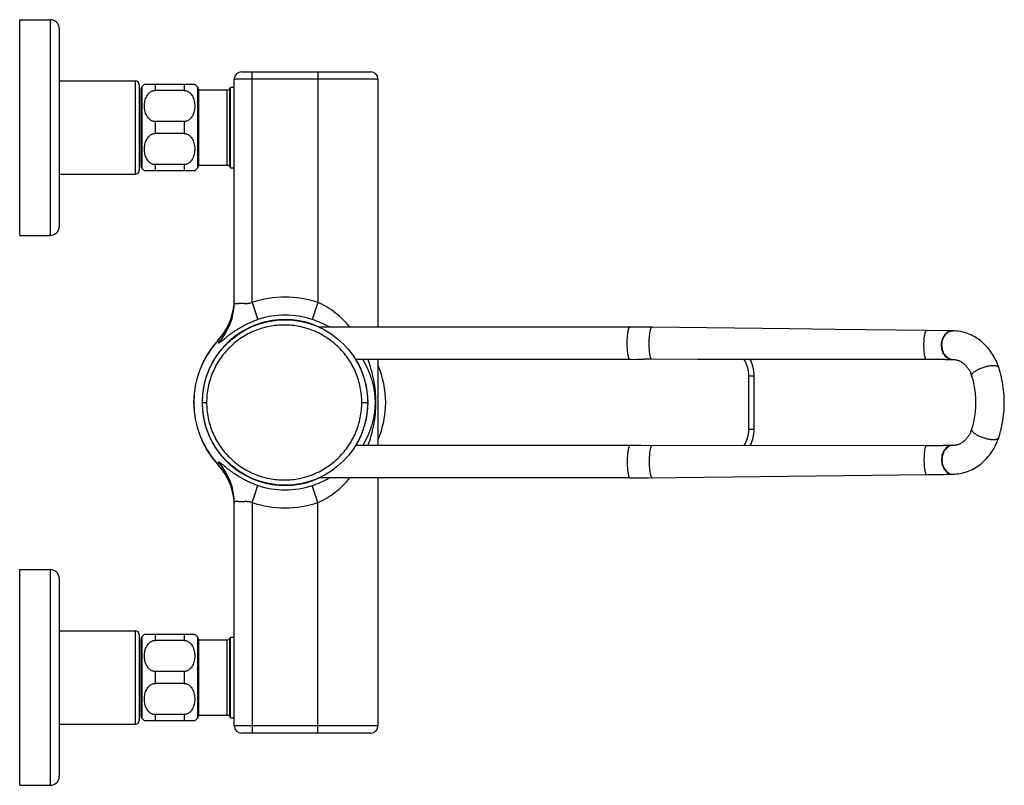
# Model space of a CAD drawing. Header units: millimetres. Extents: x 65 to 679, y 63 to 499.
# Tile 7 of 8: x 405 to 679, y 63 to 276. Entities that reach past the tile are written whole.
import ezdxf

# ---------------------------------------------------------------- set-up
doc = ezdxf.new("R2010")
doc.units = ezdxf.units.MM
doc.header["$LTSCALE"] = 46.255
doc.layers.get('0').update_dxf_attribs({"linetype": 'CONTINUOUS'})

msp = doc.modelspace()

# ---------------------------------------------------------------- linework, layer by layer
at = {"color": 7, "linetype": 'CONTINUOUS'}
for p, q in [((404.94, 215.9), (404.94, 275.9)), ((404.94, 275.9), (413.44, 275.9)), ((415.94, 273.4), (415.94, 218.4)), ((466.64, 261.4), (502.59, 261.4)), ((415.94, 258.9), (437.14, 258.9)), ((438.14, 257.9), (438.14, 233.9)), ((453.64, 257.9), (439.64, 257.9)), ((464.64, 197.45), (464.64, 259.4)), ((504.59, 259.4), (504.59, 190.4)), ((438.64, 256.54), (438.64, 235.25)), ((450.64, 256.23), (442.64, 256.23)), ((454.64, 256.54), (454.64, 235.25)), ((454.64, 256.38), (462.67, 256.38)), ((463.37, 256.78), (463.58, 257.15)), ((463.58, 234.65), (463.58, 257.15)), ((463.58, 257.15), (464.64, 257.15)), ((450.64, 247.57), (442.64, 247.57)), ((450.64, 244.23), (442.64, 244.23)), ((450.64, 235.57), (442.64, 235.57)), ((415.94, 232.9), (437.14, 232.9)), ((439.64, 233.9), (453.64, 233.9)), ((454.64, 235.42), (462.67, 235.42)), ((463.37, 235.02), (463.58, 234.65)), ((463.58, 234.65), (464.64, 234.65)), ((404.94, 215.9), (413.44, 215.9)), ((574.7, 190.4), (488.12, 190.4)), ((576.73, 190.38), (574.71, 190.4)), ((578.82, 190.37), (576.73, 190.38)), ((580.84, 190.35), (578.82, 190.37)), ((580.84, 190.35), (580.84, 190.35)), ((657.21, 189.44), (631.77, 189.75)), ((657.2, 189.44), (657.21, 189.44)), ((662.76, 189.38), (657.21, 189.44)), ((663.84, 189.36), (662.76, 189.38)), ((664.61, 189.34), (663.84, 189.36)), ((574.7, 181.4), (498.36, 181.4)), ((504.59, 181.4), (504.59, 157.4)), ((574.71, 181.4), (576.71, 181.41)), ((576.71, 181.41), (578.78, 181.41)), ((580.79, 181.41), (578.78, 181.41)), ((657.16, 181.35), (580.79, 181.41)), ((644.43, 181.36), (618.97, 181.38)), ((657.16, 181.35), (644.43, 181.36)), ((662.33, 181.34), (661.43, 181.34)), ((662.33, 181.34), (663.78, 181.35)), ((663.78, 181.35), (664.58, 181.35)), ((677.26, 179.15), (677.26, 179.15)), ((609.24, 161.94), (609.24, 176.86)), ((669.74, 176.74), (669.74, 176.74)), ((669.74, 162.05), (669.74, 162.05)), ((677.26, 159.65), (677.26, 159.65)), ((574.7, 157.4), (498.36, 157.4)), ((579.81, 157.38), (577.74, 157.39)), ((657.16, 157.44), (579.81, 157.38)), ((663.43, 157.45), (661.82, 157.45)), ((664.57, 157.44), (663.43, 157.45)), ((574.7, 148.4), (488.12, 148.4)), ((504.59, 148.4), (504.59, 79.4)), ((577.77, 148.42), (579.85, 148.44)), ((579.85, 148.44), (657.63, 149.36)), ((580.84, 148.45), (580.84, 148.45)), ((657.2, 149.35), (657.21, 149.35)), ((661.99, 149.41), (662.76, 149.42)), ((662.76, 149.42), (663.84, 149.44)), ((663.84, 149.44), (664.61, 149.45)), ((464.64, 79.4), (464.64, 141.34)), ((404.94, 62.9), (404.94, 122.9)), ((404.94, 122.9), (413.44, 122.9)), ((415.94, 120.4), (415.94, 65.4)), ((415.94, 105.9), (437.14, 105.9)), ((438.14, 104.9), (438.14, 80.9)), ((453.64, 104.9), (439.64, 104.9)), ((463.37, 103.78), (463.58, 104.15)), ((463.58, 81.65), (463.58, 104.15)), ((463.58, 104.15), (464.64, 104.15)), ((438.64, 103.54), (438.64, 82.25)), ((450.64, 103.23), (442.64, 103.23)), ((454.64, 103.54), (454.64, 82.25)), ((454.64, 103.38), (462.67, 103.38)), ((450.64, 94.57), (442.64, 94.57)), ((450.64, 91.23), (442.64, 91.23)), ((450.64, 82.57), (442.64, 82.57)), ((454.64, 82.42), (462.67, 82.42)), ((415.94, 79.9), (437.14, 79.9)), ((439.64, 80.9), (453.64, 80.9)), ((463.37, 82.02), (463.58, 81.65)), ((463.58, 81.65), (464.64, 81.65)), ((502.59, 77.4), (466.64, 77.4)), ((404.94, 62.9), (413.44, 62.9))]:
    msp.add_line(p, q, dxfattribs=at)
at = {"color": 9, "linetype": 'CONTINUOUS'}
for p, q in [((413.44, 275.9), (413.44, 215.9)), ((469.64, 197.24), (469.64, 261.4)), ((487.84, 261.4), (487.84, 197.24)), ((437.14, 232.9), (437.14, 258.9)), ((442.64, 257.9), (442.64, 256.23)), ((450.64, 257.9), (450.64, 256.23)), ((464.64, 259.4), (504.59, 259.4)), ((438.89, 257.2), (438.89, 234.59)), ((454.39, 257.2), (454.39, 234.59)), ((462.67, 235.42), (462.67, 256.38)), ((463.37, 235.02), (463.37, 256.78)), ((442.64, 247.57), (442.64, 244.23)), ((450.64, 247.57), (450.64, 244.23)), ((442.64, 235.57), (442.64, 233.9)), ((450.64, 235.57), (450.64, 233.9)), ((469.64, 197.24), (471.19, 192.49)), ((469.64, 197.24), (471.13, 192.66)), ((487.84, 197.24), (486.28, 192.49)), ((664.42, 189.35), (664.47, 189.35)), ((664.56, 189.34), (664.61, 189.34)), ((460.06, 186.61), (460.07, 186.65)), ((607.74, 176.86), (609.24, 176.86)), ((607.74, 161.94), (607.74, 176.86)), ((455.74, 169.4), (456.92, 169.4)), ((500.1, 169.4), (501.74, 169.4)), ((607.74, 161.94), (609.24, 161.94)), ((460.07, 152.14), (460.06, 152.19)), ((664.42, 149.45), (664.47, 149.45)), ((664.56, 149.45), (664.61, 149.45)), ((469.64, 141.56), (471.19, 146.3)), ((470.64, 144.64), (471.13, 146.14)), ((471.13, 146.14), (471.18, 146.28)), ((471.18, 146.28), (471.19, 146.3)), ((487.84, 141.56), (486.28, 146.3)), ((469.97, 142.58), (470.51, 144.23)), ((470.51, 144.23), (470.64, 144.64)), ((469.64, 141.56), (469.64, 77.4)), ((487.84, 77.4), (487.84, 141.56)), ((413.44, 122.9), (413.44, 62.9)), ((437.14, 79.9), (437.14, 105.9)), ((438.89, 104.2), (438.89, 81.59)), ((442.64, 104.9), (442.64, 103.23)), ((450.64, 104.9), (450.64, 103.23)), ((454.39, 104.2), (454.39, 81.59)), ((462.67, 82.42), (462.67, 103.38)), ((463.37, 82.02), (463.37, 103.78)), ((442.64, 94.57), (442.64, 91.23)), ((450.64, 94.57), (450.64, 91.23)), ((442.64, 82.57), (442.64, 80.9)), ((450.64, 82.57), (450.64, 80.9)), ((504.59, 79.4), (464.64, 79.4))]:
    msp.add_line(p, q, dxfattribs=at)
msp.add_lwpolyline([(471.15, 192.6), (471.18, 192.51), (471.19, 192.49)], dxfattribs=at)
at = {"color": 7, "linetype": 'CONTINUOUS'}
for points in [[(631.77, 189.75), (619.03, 189.9), (580.84, 190.35)], [(677.26, 179.15), (677.1, 179.6), (676.91, 180.1), (676.72, 180.58), (676.51, 181.05), (676.28, 181.51), (676.05, 181.95), (675.81, 182.39), (675.55, 182.81), (675.28, 183.23), (674.99, 183.64), (674.69, 184.04), (674.38, 184.43), (674.05, 184.82), (673.7, 185.2), (673.34, 185.56), (672.96, 185.92), (672.57, 186.27), (672.16, 186.6), (671.74, 186.91), (671.31, 187.21), (670.87, 187.49), (670.43, 187.75), (669.97, 187.99), (669.51, 188.21), (669.04, 188.41), (668.56, 188.6), (668.08, 188.76), (667.59, 188.91), (667.09, 189.03), (666.59, 189.14), (666.08, 189.22), (665.57, 189.28), (665.06, 189.33), (664.61, 189.34)], [(618.97, 181.38), (593.51, 181.4), (580.79, 181.41)], [(664.58, 181.35), (664.81, 181.34), (665.05, 181.32), (665.28, 181.29), (665.51, 181.25), (665.73, 181.19), (665.95, 181.12), (666.16, 181.04), (666.36, 180.96), (666.56, 180.86), (666.75, 180.76), (666.93, 180.65), (667.1, 180.54), (667.27, 180.42), (667.44, 180.29), (667.61, 180.15), (667.77, 180), (667.93, 179.85), (668.09, 179.69), (668.24, 179.52), (668.38, 179.35), (668.52, 179.17), (668.65, 178.99), (668.78, 178.81), (668.89, 178.63), (669, 178.45), (669.11, 178.26), (669.2, 178.08), (669.3, 177.89), (669.38, 177.71), (669.47, 177.51), (669.54, 177.32), (669.62, 177.12), (669.69, 176.92), (669.74, 176.74)], [(677.26, 159.65), (677.46, 160.28), (677.66, 160.98), (677.85, 161.68), (678.02, 162.38), (678.17, 163.08), (678.31, 163.78), (678.43, 164.48), (678.53, 165.18), (678.62, 165.88), (678.69, 166.58), (678.75, 167.29), (678.79, 167.99), (678.81, 168.69), (678.82, 169.4), (678.81, 170.1), (678.79, 170.8), (678.75, 171.5), (678.69, 172.21), (678.62, 172.91), (678.53, 173.61), (678.43, 174.31), (678.31, 175.01), (678.17, 175.72), (678.02, 176.42), (677.85, 177.11), (677.66, 177.81), (677.46, 178.51), (677.26, 179.15)], [(669.74, 176.74), (669.88, 176.29), (670.02, 175.78), (670.15, 175.27), (670.27, 174.75), (670.37, 174.23), (670.47, 173.7), (670.55, 173.17), (670.62, 172.64), (670.68, 172.1), (670.73, 171.56), (670.77, 171.02), (670.8, 170.48), (670.82, 169.94), (670.82, 169.39), (670.82, 168.85), (670.8, 168.31), (670.77, 167.77), (670.73, 167.23), (670.68, 166.69), (670.62, 166.15), (670.55, 165.62), (670.47, 165.09), (670.37, 164.56), (670.27, 164.04), (670.15, 163.52), (670.02, 163.01), (669.88, 162.5), (669.74, 162.05)], [(669.74, 162.05), (669.69, 161.87), (669.62, 161.67), (669.54, 161.47), (669.46, 161.28), (669.38, 161.09), (669.3, 160.9), (669.2, 160.71), (669.11, 160.53), (669, 160.35), (668.89, 160.16), (668.78, 159.98), (668.65, 159.8), (668.52, 159.63), (668.38, 159.45), (668.24, 159.28), (668.09, 159.11), (667.93, 158.95), (667.77, 158.79), (667.61, 158.65), (667.44, 158.51), (667.27, 158.38), (667.1, 158.26), (666.93, 158.14), (666.75, 158.04), (666.56, 157.93), (666.36, 157.84), (666.16, 157.75), (665.94, 157.67), (665.73, 157.61), (665.5, 157.55), (665.28, 157.5), (665.04, 157.47), (664.81, 157.45), (664.57, 157.44)], [(664.61, 149.45), (665.05, 149.47), (665.56, 149.51), (666.07, 149.57), (666.58, 149.65), (667.08, 149.76), (667.58, 149.88), (668.07, 150.03), (668.56, 150.19), (669.03, 150.38), (669.5, 150.58), (669.97, 150.8), (670.42, 151.04), (670.86, 151.3), (671.3, 151.58), (671.73, 151.88), (672.15, 152.19), (672.56, 152.52), (672.95, 152.87), (673.33, 153.22), (673.7, 153.59), (674.04, 153.97), (674.37, 154.36), (674.69, 154.75), (674.99, 155.15), (675.28, 155.56), (675.55, 155.98), (675.8, 156.41), (676.05, 156.84), (676.28, 157.28), (676.5, 157.74), (676.71, 158.21), (676.91, 158.69), (677.1, 159.19), (677.26, 159.65)], [(577.74, 157.39), (575.68, 157.39), (574.71, 157.4)], [(574.71, 148.4), (575.68, 148.4), (577.77, 148.42)], [(657.63, 149.36), (659.01, 149.37), (659.46, 149.38), (661.99, 149.41)]]:
    msp.add_lwpolyline(points, dxfattribs=at)
msp.add_circle((478.74, 169.4), 23, dxfattribs=at)
for centre, radius, start, end in [((413.44, 273.4), 2.5, 0, 90), ((466.64, 259.4), 2, 90, 180), ((502.59, 259.4), 2, 0, 90), ((437.14, 257.9), 1, 0, 90), ((442.64, 253.9), 5, 126.8699, 138.5904), ((450.64, 253.9), 5, 41.4096, 53.1301), ((439.64, 256.54), 1, 138.5904, 180), ((453.64, 256.54), 1, 0, 41.4096), ((462.67, 257.18), 0.8, 270, 330), ((437.14, 233.9), 1, 270, 360), ((439.64, 235.25), 1, 180, 221.4096), ((442.64, 237.9), 5, 221.4096, 233.1301), ((450.64, 237.9), 5, 306.8699, 318.5904), ((453.64, 235.25), 1, 318.5904, 360), ((462.67, 234.62), 0.8, 30, 90), ((413.44, 218.4), 2.5, 270, 360), ((447.44, 198.32), 17.2, 317.2563, 359.7496), ((478.74, 169.4), 25.42, 137.2563, 222.7437), ((599.24, 176.86), 10, 0, 26.9256), ((599.24, 161.94), 10, 333.0496, 360), ((447.44, 140.47), 17.2, 0.2504, 42.7437), ((413.44, 120.4), 2.5, 0, 90), ((437.14, 104.9), 1, 0, 90), ((439.64, 103.54), 1, 138.5904, 180), ((442.64, 100.9), 5, 126.8699, 138.5904), ((450.64, 100.9), 5, 41.4096, 53.1301), ((453.64, 103.54), 1, 0, 41.4096), ((462.67, 104.18), 0.8, 270, 330), ((439.64, 82.25), 1, 180, 221.4096), ((453.64, 82.25), 1, 318.5904, 360), ((462.67, 81.62), 0.8, 30, 90), ((437.14, 80.9), 1, 270, 360), ((442.64, 84.9), 5, 221.4096, 233.1301), ((450.64, 84.9), 5, 306.8699, 318.5904), ((466.64, 79.4), 2, 180, 270), ((502.59, 79.4), 2, 270, 360), ((413.44, 65.4), 2.5, 270, 360)]:
    msp.add_arc(centre, radius, start, end, dxfattribs=at)
at = {"color": 9, "linetype": 'CONTINUOUS'}
for centre, radius, start, end in [((447.51, 198.25), 17.12, 317.1425, 357.3131), ((447.52, 197.45), 17.12, 317.9369, 359.9865), ((447.53, 198.25), 17.1, 357.3258, 359.9994), ((478.74, 169.4), 29.29, 71.9, 108.1), ((478.74, 169.4), 23.07, 65.5301, 294.4699), ((478.74, 169.4), 24.3, 71.9, 108.1), ((478.17, 167.65), 26.14, 60.5081, 71.9126), ((664.56, 187.04), 2.31, 90.0016, 92.0947), ((478.74, 169.4), 25.39, 137.3306, 222.6694), ((581.97, 217.96), 125.88, 194.4226, 194.7148), ((478.74, 169.4), 23.07, 328.6589, 31.3411), ((599.24, 176.86), 8.5, 0, 32.1961), ((664.53, 183.68), 2.33, 266.2087, 267.0562), ((664.53, 183.67), 2.32, 267.0535, 269.9967), ((480.24, 169.4), 26.5, 336.7776, 23.2224), ((599.24, 161.94), 8.5, 327.774, 360), ((664.53, 155.11), 2.33, 92.9783, 93.7918), ((664.53, 155.13), 2.32, 90.0033, 92.981), ((582.18, 120.78), 126.09, 165.2855, 165.5772), ((447.51, 140.54), 17.12, 2.6869, 42.8575), ((447.52, 141.34), 17.12, 0.0135, 42.0631), ((478.17, 171.15), 26.14, 288.0874, 299.4917), ((664.56, 151.76), 2.31, 267.8714, 269.9984), ((478.74, 169.4), 24.3, 251.9, 288.1), ((447.53, 140.55), 17.1, 0.0006, 2.6742), ((478.74, 169.4), 29.29, 251.9, 288.1)]:
    msp.add_arc(centre, radius, start, end, dxfattribs=at)
at = {"color": 7, "linetype": 'CONTINUOUS'}
for points, knots in [([(442.64, 247.57), (442.5, 247.57), (442.24, 247.59), (441.73, 247.73), (441.17, 248.05), (440.64, 248.58), (440.11, 249.38), (439.73, 250.5), (439.59, 251.9), (439.73, 253.29), (440.11, 254.41), (440.64, 255.22), (441.17, 255.75), (441.73, 256.07), (442.24, 256.2), (442.5, 256.23), (442.64, 256.23)], [0, 0, 0, 0, 0.034336, 0.068335, 0.134388, 0.198097, 0.260055, 0.380759, 0.5, 0.619241, 0.739945, 0.801903, 0.865612, 0.931665, 0.965664, 1, 1, 1, 1]), ([(450.64, 256.23), (450.77, 256.23), (451.03, 256.2), (451.54, 256.07), (452.1, 255.75), (452.63, 255.22), (453.16, 254.41), (453.54, 253.29), (453.68, 251.9), (453.54, 250.5), (453.16, 249.38), (452.63, 248.58), (452.1, 248.05), (451.54, 247.73), (451.03, 247.59), (450.77, 247.57), (450.64, 247.57)], [0, 0, 0, 0, 0.034336, 0.068335, 0.134388, 0.198097, 0.260055, 0.380759, 0.5, 0.619241, 0.739945, 0.801903, 0.865612, 0.931665, 0.965664, 1, 1, 1, 1]), ([(442.64, 235.57), (442.5, 235.57), (442.24, 235.59), (441.73, 235.73), (441.17, 236.05), (440.64, 236.58), (440.11, 237.38), (439.73, 238.5), (439.59, 239.9), (439.73, 241.29), (440.11, 242.41), (440.64, 243.22), (441.17, 243.75), (441.73, 244.07), (442.24, 244.2), (442.5, 244.23), (442.64, 244.23)], [0, 0, 0, 0, 0.034336, 0.068335, 0.134387, 0.198097, 0.260054, 0.380759, 0.5, 0.619241, 0.739946, 0.801903, 0.865612, 0.931665, 0.965664, 1, 1, 1, 1]), ([(450.64, 244.23), (450.77, 244.23), (451.03, 244.2), (451.54, 244.07), (452.1, 243.75), (452.63, 243.22), (453.16, 242.41), (453.54, 241.29), (453.68, 239.9), (453.54, 238.5), (453.16, 237.38), (452.63, 236.58), (452.1, 236.05), (451.54, 235.73), (451.03, 235.59), (450.77, 235.57), (450.64, 235.57)], [0, 0, 0, 0, 0.034336, 0.068335, 0.134388, 0.198097, 0.260055, 0.380759, 0.5, 0.619241, 0.739945, 0.801903, 0.865612, 0.931665, 0.965664, 1, 1, 1, 1]), ([(661.43, 181.34), (661.09, 181.34), (659.67, 181.35), (658.24, 181.35), (657.16, 181.35)], [0, 0, 0, 0, 0.235694, 1, 1, 1, 1]), ([(657.16, 157.44), (657.57, 157.44), (659.12, 157.45), (660.67, 157.45), (661.82, 157.45)], [0, 0, 0, 0, 0.264022, 1, 1, 1, 1]), ([(442.64, 94.57), (442.5, 94.57), (442.24, 94.59), (441.73, 94.73), (441.17, 95.05), (440.64, 95.58), (440.11, 96.38), (439.73, 97.5), (439.59, 98.9), (439.73, 100.29), (440.11, 101.41), (440.64, 102.22), (441.17, 102.75), (441.73, 103.07), (442.24, 103.2), (442.5, 103.23), (442.64, 103.23)], [0, 0, 0, 0, 0.034336, 0.068335, 0.134388, 0.198097, 0.260055, 0.380759, 0.5, 0.619241, 0.739945, 0.801903, 0.865612, 0.931665, 0.965664, 1, 1, 1, 1]), ([(450.64, 103.23), (450.77, 103.23), (451.03, 103.2), (451.54, 103.07), (452.1, 102.75), (452.63, 102.22), (453.16, 101.41), (453.54, 100.29), (453.68, 98.9), (453.54, 97.5), (453.16, 96.38), (452.63, 95.58), (452.1, 95.05), (451.54, 94.73), (451.03, 94.59), (450.77, 94.57), (450.64, 94.57)], [0, 0, 0, 0, 0.034336, 0.068335, 0.134388, 0.198097, 0.260055, 0.380759, 0.5, 0.619241, 0.739945, 0.801903, 0.865612, 0.931665, 0.965664, 1, 1, 1, 1]), ([(442.64, 82.57), (442.5, 82.57), (442.24, 82.59), (441.73, 82.73), (441.17, 83.05), (440.64, 83.58), (440.11, 84.38), (439.73, 85.5), (439.59, 86.9), (439.73, 88.29), (440.11, 89.41), (440.64, 90.22), (441.17, 90.75), (441.73, 91.07), (442.24, 91.2), (442.5, 91.23), (442.64, 91.23)], [0, 0, 0, 0, 0.034336, 0.068335, 0.134387, 0.198097, 0.260054, 0.380759, 0.5, 0.619241, 0.739946, 0.801903, 0.865612, 0.931665, 0.965664, 1, 1, 1, 1]), ([(450.64, 91.23), (450.77, 91.23), (451.03, 91.2), (451.54, 91.07), (452.1, 90.75), (452.63, 90.22), (453.16, 89.41), (453.54, 88.29), (453.68, 86.9), (453.54, 85.5), (453.16, 84.38), (452.63, 83.58), (452.1, 83.05), (451.54, 82.73), (451.03, 82.59), (450.77, 82.57), (450.64, 82.57)], [0, 0, 0, 0, 0.034336, 0.068335, 0.134388, 0.198097, 0.260055, 0.380759, 0.5, 0.619241, 0.739945, 0.801903, 0.865612, 0.931665, 0.965664, 1, 1, 1, 1])]:
    msp.add_open_spline(points, degree=3, knots=knots, dxfattribs=at)
at = {"color": 9, "linetype": 'CONTINUOUS'}
for points, knots in [([(469.64, 197.24), (469.5, 197.15), (469.26, 197.04), (468.94, 196.96), (468.7, 196.93), (468.45, 196.91), (468.21, 196.89), (467.97, 196.89), (467.74, 196.89), (467.51, 196.89), (467.28, 196.91), (467.07, 196.92), (466.85, 196.92), (466.65, 196.92), (466.45, 196.92), (466.26, 196.92), (466.08, 196.91), (465.91, 196.9), (465.75, 196.88), (465.6, 196.86), (465.41, 196.85), (465.25, 196.83), (465.09, 196.83), (464.99, 196.84), (464.9, 196.85), (464.82, 196.9), (464.77, 196.96), (464.74, 197.01), (464.72, 197.06), (464.7, 197.1), (464.68, 197.13), (464.67, 197.16), (464.67, 197.18), (464.66, 197.21), (464.65, 197.25), (464.65, 197.3), (464.64, 197.36), (464.64, 197.41), (464.64, 197.44), (464.64, 197.45)], [0, 0, 0, 0, 0.091244, 0.136739, 0.181904, 0.226655, 0.270843, 0.314381, 0.357154, 0.399058, 0.440003, 0.479845, 0.5185, 0.555891, 0.591901, 0.626446, 0.659463, 0.690889, 0.720635, 0.748573, 0.774654, 0.820992, 0.841062, 0.859115, 0.875329, 0.890832, 0.907608, 0.917087, 0.926352, 0.934621, 0.942735, 0.946888, 0.950901, 0.955141, 0.960675, 0.973339, 0.983603, 0.991691, 1, 1, 1, 1]), ([(496.74, 190.4), (496.16, 191.11), (494.92, 192.48), (492.81, 194.35), (490.45, 195.98), (488.73, 196.86), (487.84, 197.24)], [0, 0, 0, 0, 0.242156, 0.489846, 0.742996, 1, 1, 1, 1]), ([(460.23, 185.99), (460.23, 185.98), (460.23, 185.97), (460.25, 185.96), (460.27, 185.96), (460.3, 185.96), (460.36, 185.98), (460.44, 186.02), (460.54, 186.09), (460.66, 186.17), (460.79, 186.27), (460.95, 186.39), (461.13, 186.53), (461.41, 186.76), (461.81, 187.09), (462.37, 187.54), (463.04, 188.06), (463.81, 188.63), (464.69, 189.25), (465.66, 189.87), (466.7, 190.49), (467.78, 191.07), (468.89, 191.6), (470.03, 192.09), (470.8, 192.37), (471.19, 192.49)], [0, 0, 0, 0, 0.001365, 0.002629, 0.00408, 0.005922, 0.011025, 0.018066, 0.027137, 0.038341, 0.05172, 0.067253, 0.084872, 0.104572, 0.150584, 0.206317, 0.271923, 0.347223, 0.431125, 0.521881, 0.616661, 0.712958, 0.808966, 0.904175, 1, 1, 1, 1]), ([(500.1, 169.4), (500.1, 170.81), (499.89, 172.94), (499.19, 175.69), (498.47, 177.69), (497.56, 179.61), (496.46, 181.43), (495.19, 183.13), (493.76, 184.69), (492.19, 186.11), (489.93, 187.78), (487.43, 189.11), (484.79, 190.05), (482.07, 190.73), (478.56, 191.09), (474.36, 190.69), (470.3, 189.48), (467.17, 187.83), (464.9, 186.17), (462.79, 184.28), (460.51, 181.55), (458.81, 178.41), (457.84, 175.73), (457.14, 172.97), (456.92, 170.82), (456.92, 169.4)], [0, 0, 0, 0, 0.062728, 0.094112, 0.125477, 0.156817, 0.188126, 0.219402, 0.250642, 0.281846, 0.313014, 0.375177, 0.406255, 0.437311, 0.499323, 0.561345, 0.623446, 0.685695, 0.716927, 0.748213, 0.810875, 0.873747, 0.90529, 0.936866, 1, 1, 1, 1]), ([(574.7, 181.4), (574.68, 181.4), (574.63, 181.41), (574.59, 181.45), (574.53, 181.5), (574.48, 181.57), (574.44, 181.66), (574.4, 181.74), (574.37, 181.83), (574.33, 181.93), (574.3, 182.04), (574.27, 182.16), (574.24, 182.29), (574.19, 182.47), (574.15, 182.73), (574.09, 183.05), (574.06, 183.41), (574.01, 183.78), (573.98, 184.18), (573.95, 184.6), (573.94, 185.02), (573.92, 185.46), (573.93, 185.9), (573.92, 186.34), (573.94, 186.77), (573.95, 187.2), (573.98, 187.61), (574.01, 188.01), (574.06, 188.39), (574.09, 188.74), (574.15, 189.07), (574.19, 189.32), (574.24, 189.51), (574.27, 189.64), (574.3, 189.75), (574.33, 189.86), (574.37, 189.96), (574.4, 190.05), (574.44, 190.13), (574.48, 190.22), (574.53, 190.29), (574.59, 190.35), (574.63, 190.39), (574.68, 190.4), (574.7, 190.4)], [0, 0, 0, 0, 0.008838, 0.013684, 0.019268, 0.033415, 0.041696, 0.050937, 0.06127, 0.072548, 0.084661, 0.097703, 0.111737, 0.126645, 0.158834, 0.19427, 0.232426, 0.273141, 0.315897, 0.360417, 0.406202, 0.452886, 0.499998, 0.54711, 0.593795, 0.639579, 0.6841, 0.726856, 0.767571, 0.805726, 0.841163, 0.873351, 0.88826, 0.902294, 0.915336, 0.927447, 0.938727, 0.949061, 0.9583, 0.966579, 0.980731, 0.986312, 0.991156, 1, 1, 1, 1]), ([(580.79, 181.41), (580.76, 181.41), (580.7, 181.43), (580.63, 181.5), (580.55, 181.61), (580.48, 181.76), (580.42, 181.95), (580.36, 182.17), (580.3, 182.44), (580.22, 182.85), (580.15, 183.43), (580.08, 184.19), (580.04, 185.02), (580.03, 185.88), (580.05, 186.74), (580.1, 187.57), (580.18, 188.33), (580.26, 188.91), (580.34, 189.32), (580.4, 189.58), (580.47, 189.81), (580.54, 190), (580.61, 190.14), (580.68, 190.25), (580.76, 190.33), (580.82, 190.35), (580.84, 190.35)], [0, 0, 0, 0, 0.008499, 0.019145, 0.03305, 0.050659, 0.072116, 0.09735, 0.126193, 0.158421, 0.231956, 0.315434, 0.405728, 0.499564, 0.593419, 0.683772, 0.767343, 0.841003, 0.873304, 0.902226, 0.927542, 0.949085, 0.966778, 0.980763, 0.991474, 1, 1, 1, 1]), ([(657.16, 181.35), (657.13, 181.35), (657.08, 181.37), (657.01, 181.43), (656.94, 181.53), (656.88, 181.67), (656.82, 181.84), (656.76, 182.04), (656.71, 182.28), (656.64, 182.65), (656.57, 183.18), (656.52, 183.87), (656.48, 184.62), (656.47, 185.4), (656.49, 186.18), (656.53, 186.93), (656.6, 187.62), (656.68, 188.15), (656.75, 188.52), (656.81, 188.75), (656.87, 188.96), (656.93, 189.13), (656.99, 189.26), (657.06, 189.36), (657.13, 189.43), (657.18, 189.44), (657.2, 189.44)], [0, 0, 0, 0, 0.008494, 0.019122, 0.033038, 0.050667, 0.072122, 0.097341, 0.126178, 0.158412, 0.231963, 0.31542, 0.405735, 0.499564, 0.593412, 0.683785, 0.767336, 0.841013, 0.87332, 0.902236, 0.927537, 0.949077, 0.966791, 0.980786, 0.991479, 1, 1, 1, 1]), ([(664.4, 181.35), (664.19, 181.35), (663.79, 181.4), (663.2, 181.64), (662.67, 182.01), (662.04, 182.7), (661.49, 183.83), (661.27, 185.35), (661.5, 186.87), (662.06, 188), (662.69, 188.68), (663.23, 189.06), (663.81, 189.29), (664.22, 189.35), (664.42, 189.35)], [0, 0, 0, 0, 0.054242, 0.109846, 0.16792, 0.229092, 0.360177, 0.499518, 0.638986, 0.770397, 0.831755, 0.889996, 0.945716, 1, 1, 1, 1]), ([(664.38, 181.36), (664.18, 181.37), (663.89, 181.43), (663.51, 181.57), (663.15, 181.77), (662.72, 182.1), (662.36, 182.52), (662.11, 182.9), (661.94, 183.21), (661.8, 183.55), (661.64, 184.02), (661.51, 184.63), (661.45, 185.64), (661.64, 186.88), (662.18, 187.97), (662.8, 188.65), (663.31, 189.03), (663.88, 189.27), (664.28, 189.34), (664.47, 189.34)], [0, 0, 0, 0, 0.054119, 0.081887, 0.110082, 0.168437, 0.229883, 0.261806, 0.294492, 0.3278, 0.361714, 0.430851, 0.501008, 0.63979, 0.770723, 0.831971, 0.890176, 0.945851, 1, 1, 1, 1]), ([(500.34, 157.4), (500.87, 158.25), (501.8, 160.02), (502.71, 162.37), (503.26, 164.32), (503.59, 165.89), (503.83, 167.59), (503.91, 169.4), (503.83, 171.21), (503.59, 172.91), (503.26, 174.47), (502.71, 176.43), (501.8, 178.77), (500.87, 180.54), (500.34, 181.4)], [0, 0, 0, 0, 0.118804, 0.236791, 0.296922, 0.359358, 0.426435, 0.5, 0.573566, 0.640642, 0.703078, 0.763209, 0.881196, 1, 1, 1, 1]), ([(501.84, 157.4), (502.52, 159.25), (503.62, 163.2), (504.26, 169.4), (503.62, 175.6), (502.52, 179.55), (501.84, 181.4)], [0, 0, 0, 0, 0.241489, 0.5, 0.758511, 1, 1, 1, 1]), ([(669.74, 176.74), (669.72, 176.81), (669.71, 176.95), (669.78, 177.18), (669.93, 177.42), (670.15, 177.66), (670.43, 177.91), (670.78, 178.17), (671.19, 178.41), (671.81, 178.74), (672.66, 179.09), (673.72, 179.42), (674.62, 179.61), (675.3, 179.68), (675.62, 179.7), (675.77, 179.7)], [0, 0, 0, 0, 0.027909, 0.059843, 0.098211, 0.14401, 0.19752, 0.258101, 0.325034, 0.397259, 0.552315, 0.712158, 0.865001, 0.935338, 1, 1, 1, 1]), ([(675.77, 179.7), (675.96, 179.7), (676.23, 179.68), (676.57, 179.62), (676.78, 179.56), (676.95, 179.48), (677.09, 179.39), (677.2, 179.28), (677.24, 179.19), (677.26, 179.15)], [0, 0, 0, 0, 0.338271, 0.484139, 0.613903, 0.727958, 0.828001, 0.917109, 1, 1, 1, 1]), ([(456.92, 169.4), (456.92, 167.97), (457.14, 165.83), (457.84, 163.06), (458.57, 161.05), (459.49, 159.13), (460.6, 157.31), (461.88, 155.6), (463.32, 154.04), (464.9, 152.63), (467.17, 150.96), (469.68, 149.64), (472.33, 148.71), (475.06, 148.04), (478.56, 147.71), (482.07, 148.06), (484.79, 148.74), (487.43, 149.69), (489.93, 151.02), (492.19, 152.69), (493.76, 154.1), (495.19, 155.67), (496.46, 157.37), (497.56, 159.18), (498.47, 161.1), (499.19, 163.1), (499.89, 165.85), (500.1, 167.98), (500.1, 169.4)], [0, 0, 0, 0, 0.06312, 0.094688, 0.126223, 0.157716, 0.189159, 0.220549, 0.251883, 0.283161, 0.314385, 0.376623, 0.407717, 0.438782, 0.50079, 0.562789, 0.593839, 0.624909, 0.687056, 0.718216, 0.749415, 0.78065, 0.811918, 0.843217, 0.87455, 0.90591, 0.937288, 1, 1, 1, 1]), ([(669.74, 162.05), (669.72, 161.99), (669.71, 161.84), (669.78, 161.61), (669.93, 161.38), (670.15, 161.13), (670.43, 160.88), (670.78, 160.63), (671.19, 160.38), (671.81, 160.06), (672.66, 159.7), (673.72, 159.37), (674.62, 159.19), (675.3, 159.11), (675.62, 159.1), (675.77, 159.1)], [0, 0, 0, 0, 0.02791, 0.059842, 0.098208, 0.144017, 0.197518, 0.258099, 0.325031, 0.397256, 0.552313, 0.712157, 0.865001, 0.935337, 1, 1, 1, 1]), ([(675.77, 159.1), (675.96, 159.1), (676.23, 159.11), (676.57, 159.17), (676.78, 159.23), (676.95, 159.31), (677.09, 159.41), (677.2, 159.52), (677.24, 159.61), (677.26, 159.65)], [0, 0, 0, 0, 0.338276, 0.484144, 0.613907, 0.72796, 0.828002, 0.917109, 1, 1, 1, 1]), ([(574.7, 157.4), (574.68, 157.4), (574.63, 157.39), (574.59, 157.35), (574.53, 157.29), (574.48, 157.22), (574.44, 157.13), (574.4, 157.05), (574.37, 156.96), (574.33, 156.86), (574.3, 156.75), (574.27, 156.64), (574.24, 156.51), (574.19, 156.32), (574.15, 156.07), (574.09, 155.74), (574.06, 155.39), (574.01, 155.01), (573.98, 154.61), (573.95, 154.2), (573.94, 153.77), (573.92, 153.34), (573.92, 152.9), (573.92, 152.46), (573.94, 152.02), (573.95, 151.6), (573.98, 151.18), (574.01, 150.78), (574.06, 150.41), (574.09, 150.05), (574.15, 149.73), (574.19, 149.47), (574.24, 149.29), (574.27, 149.16), (574.3, 149.04), (574.33, 148.93), (574.37, 148.83), (574.4, 148.74), (574.44, 148.66), (574.48, 148.57), (574.53, 148.5), (574.59, 148.45), (574.63, 148.41), (574.68, 148.4), (574.7, 148.4)], [0, 0, 0, 0, 0.008827, 0.013678, 0.019266, 0.033407, 0.04169, 0.050934, 0.061264, 0.072541, 0.084655, 0.097699, 0.111732, 0.126639, 0.15883, 0.194265, 0.232423, 0.273137, 0.315895, 0.360415, 0.406201, 0.452886, 0.499998, 0.547111, 0.593796, 0.639581, 0.684102, 0.72686, 0.767574, 0.805731, 0.841167, 0.873357, 0.888265, 0.902298, 0.915341, 0.927455, 0.938733, 0.949064, 0.958306, 0.966588, 0.980733, 0.986319, 0.991166, 1, 1, 1, 1]), ([(580.79, 157.38), (580.76, 157.38), (580.7, 157.36), (580.63, 157.29), (580.55, 157.18), (580.48, 157.03), (580.42, 156.85), (580.36, 156.62), (580.3, 156.36), (580.22, 155.95), (580.15, 155.37), (580.08, 154.61), (580.04, 153.78), (580.03, 152.92), (580.05, 152.06), (580.1, 151.23), (580.18, 150.47), (580.26, 149.88), (580.34, 149.47), (580.4, 149.21), (580.47, 148.99), (580.54, 148.8), (580.61, 148.65), (580.68, 148.54), (580.76, 148.47), (580.82, 148.45), (580.84, 148.45)], [0, 0, 0, 0, 0.0085, 0.019146, 0.033051, 0.050659, 0.072117, 0.09735, 0.126194, 0.158422, 0.231956, 0.315434, 0.405729, 0.499564, 0.593419, 0.683771, 0.767343, 0.841003, 0.873304, 0.902226, 0.927542, 0.949084, 0.966777, 0.980762, 0.991473, 1, 1, 1, 1]), ([(657.16, 157.44), (657.13, 157.44), (657.08, 157.43), (657.01, 157.36), (656.94, 157.26), (656.88, 157.13), (656.82, 156.96), (656.77, 156.75), (656.71, 156.52), (656.64, 156.14), (656.57, 155.62), (656.52, 154.93), (656.48, 154.18), (656.47, 153.4), (656.49, 152.62), (656.53, 151.87), (656.6, 151.18), (656.68, 150.65), (656.75, 150.28), (656.81, 150.04), (656.87, 149.84), (656.93, 149.67), (656.99, 149.53), (657.06, 149.44), (657.13, 149.37), (657.18, 149.35), (657.2, 149.35)], [0, 0, 0, 0, 0.008494, 0.019122, 0.033038, 0.050667, 0.072122, 0.097341, 0.126178, 0.158412, 0.231963, 0.31542, 0.405735, 0.499564, 0.593412, 0.683785, 0.767336, 0.841013, 0.87332, 0.902236, 0.927537, 0.949077, 0.966791, 0.980786, 0.991479, 1, 1, 1, 1]), ([(664.4, 157.45), (664.19, 157.45), (663.79, 157.39), (663.2, 157.16), (662.67, 156.78), (662.04, 156.1), (661.49, 154.97), (661.27, 153.45), (661.5, 151.92), (662.06, 150.8), (662.69, 150.11), (663.23, 149.74), (663.81, 149.5), (664.22, 149.45), (664.42, 149.45)], [0, 0, 0, 0, 0.054242, 0.109846, 0.16792, 0.229092, 0.360177, 0.499518, 0.638986, 0.770397, 0.831755, 0.889996, 0.945716, 1, 1, 1, 1]), ([(664.38, 157.44), (664.18, 157.43), (663.79, 157.35), (663.23, 157.09), (662.72, 156.7), (662.36, 156.28), (662.11, 155.9), (661.94, 155.58), (661.8, 155.25), (661.64, 154.78), (661.51, 154.16), (661.45, 153.15), (661.64, 151.92), (662.18, 150.82), (662.8, 150.15), (663.31, 149.77), (663.88, 149.53), (664.27, 149.46), (664.47, 149.45)], [0, 0, 0, 0, 0.054135, 0.109994, 0.168354, 0.229801, 0.261726, 0.294414, 0.327723, 0.361639, 0.43078, 0.500941, 0.639736, 0.770688, 0.831947, 0.890161, 0.945845, 1, 1, 1, 1]), ([(471.19, 146.3), (470.8, 146.43), (470.03, 146.71), (468.89, 147.19), (467.78, 147.72), (466.35, 148.49), (465.02, 149.32), (463.81, 150.16), (463.04, 150.74), (462.37, 151.26), (461.81, 151.71), (461.41, 152.04), (461.13, 152.26), (460.95, 152.4), (460.79, 152.52), (460.66, 152.63), (460.54, 152.71), (460.44, 152.77), (460.36, 152.81), (460.3, 152.84), (460.27, 152.84), (460.25, 152.84), (460.23, 152.83), (460.23, 152.81), (460.23, 152.81)], [0, 0, 0, 0, 0.095832, 0.191041, 0.287045, 0.383344, 0.568812, 0.652768, 0.728077, 0.793658, 0.849425, 0.895643, 0.915341, 0.932857, 0.948239, 0.961518, 0.972711, 0.981838, 0.98895, 0.994083, 0.995924, 0.997368, 0.998632, 1, 1, 1, 1]), ([(487.84, 141.56), (488.73, 141.94), (490.45, 142.82), (492.81, 144.45), (494.92, 146.32), (496.16, 147.69), (496.74, 148.4)], [0, 0, 0, 0, 0.257003, 0.510153, 0.757844, 1, 1, 1, 1]), ([(464.64, 141.34), (464.64, 141.36), (464.64, 141.39), (464.64, 141.44), (464.65, 141.49), (464.65, 141.55), (464.67, 141.61), (464.69, 141.67), (464.71, 141.73), (464.74, 141.79), (464.77, 141.83), (464.8, 141.86), (464.84, 141.9), (464.89, 141.93), (464.95, 141.95), (464.99, 141.96), (465.04, 141.96), (465.09, 141.97), (465.14, 141.97), (465.22, 141.97), (465.32, 141.96), (465.45, 141.94), (465.6, 141.93), (465.81, 141.91), (466.03, 141.89), (466.26, 141.88), (466.45, 141.88), (466.65, 141.88), (466.85, 141.87), (467.07, 141.87), (467.28, 141.89), (467.51, 141.9), (467.74, 141.91), (467.97, 141.91), (468.21, 141.9), (468.45, 141.89), (468.7, 141.87), (468.94, 141.83), (469.26, 141.75), (469.5, 141.65), (469.64, 141.56)], [0, 0, 0, 0, 0.008587, 0.016455, 0.026181, 0.038321, 0.048627, 0.057299, 0.074481, 0.08374, 0.092957, 0.101173, 0.108891, 0.124435, 0.132488, 0.140835, 0.149609, 0.158887, 0.168674, 0.178969, 0.201137, 0.225332, 0.25143, 0.279383, 0.340531, 0.373539, 0.408088, 0.444111, 0.48151, 0.520165, 0.560019, 0.600962, 0.642865, 0.685639, 0.729175, 0.773363, 0.818111, 0.863277, 0.908771, 1, 1, 1, 1])]:
    msp.add_open_spline(points, degree=3, knots=knots, dxfattribs=at)

doc.saveas('drawing.dxf')
